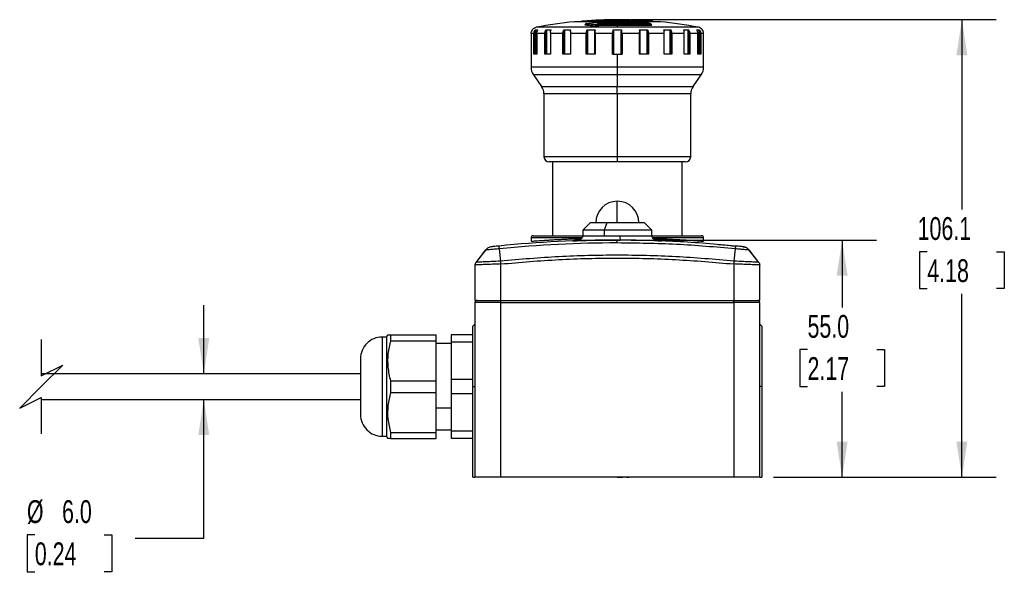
# Model space of a CAD drawing. Header units: millimetres. Extents: x 16 to 683, y 16 to 524.
# Tile 4 of 20: x 244 to 472, y 195 to 323. Entities that reach past the tile are written whole.
import ezdxf

# ---------------------------------------------------------------- set-up
doc = ezdxf.new("R2010")
doc.units = ezdxf.units.MM
doc.header["$LTSCALE"] = 2.5
doc.layers.add('DIMENSIONS', color=140, linetype='Continuous', lineweight=25)
doc.styles.add('SLDTEXTSTYLE0', font='TXT', dxfattribs={"width": 0.7})
doc.dimstyles.new('SLDDIMSTYLE0', dxfattribs={"dimtxt": 5.39502, "dimasz": 8.255, "dimexe": 0, "dimexo": 0.0625, "dimgap": 1.348755, "dimtad": 0, "dimtih": 1, "dimtoh": 1, "dimrnd": 1e-09, "dimzin": 12, "dimdsep": 46, "dimtxsty": 'SLDTEXTSTYLE0', "dimsah": 1, "dimcen": 0.09, "dimadec": 0, "dimazin": 3, "dimtfac": 1, "dimtofl": 0, "dimtmove": 0, "dimatfit": 3, "dimfxl": 0, "dimfrac": 2, "dimtolj": 1, "dimtzin": 12, "dimarcsym": 0})
doc.dimstyles.new('SLDDIMSTYLE1', dxfattribs={"dimtxt": 5.39502, "dimasz": 8.255, "dimexe": 0, "dimexo": 0.0625, "dimgap": 1.348755, "dimtad": 0, "dimtih": 1, "dimtoh": 1, "dimrnd": 1e-09, "dimzin": 4, "dimdsep": 46, "dimtxsty": 'SLDTEXTSTYLE0', "dimsah": 1, "dimcen": 0.09, "dimadec": 0, "dimazin": 1, "dimtfac": 1, "dimtofl": 0, "dimtmove": 0, "dimatfit": 3, "dimfxl": 0, "dimfrac": 2, "dimtolj": 1, "dimtzin": 12, "dimarcsym": 0})
doc.dimstyles.new('SLDDIMSTYLE2', dxfattribs={"dimtxt": 5.39502, "dimasz": 8.255, "dimexe": 0, "dimexo": 0.0625, "dimgap": 1.348755, "dimtad": 0, "dimtih": 1, "dimtoh": 1, "dimrnd": 1e-09, "dimzin": 4, "dimdsep": 46, "dimtxsty": 'SLDTEXTSTYLE0', "dimsah": 1, "dimcen": 0.09, "dimadec": 0, "dimazin": 1, "dimtfac": 1, "dimtmove": 0, "dimatfit": 0, "dimfxl": 0, "dimfrac": 2, "dimtolj": 1, "dimtzin": 12, "dimarcsym": 0})

# ---------------------------------------------------------------- blocks, each defined once
blk = doc.blocks.new('_D_5')
at = {"layer": 'DIMENSIONS'}
for p, q in [((385.82, 271.83), (442.67, 271.83)), ((434.74, 271.83), (434.74, 256.21)), ((426.72, 246.43), (424.91, 246.43)), ((424.91, 246.43), (424.91, 237.85)), ((442.75, 246.43), (444.56, 246.43)), ((444.56, 246.43), (444.56, 237.85)), ((424.91, 237.85), (426.72, 237.85)), ((444.56, 237.85), (442.75, 237.85)), ((434.74, 216.83), (434.74, 236.64)), ((418.82, 216.83), (442.67, 216.83))]:
    blk.add_line(p, q, dxfattribs=at)
for points in [[(434.74, 271.83), (433.47, 263.58), (436.01, 263.58)], [(434.74, 216.83), (436.01, 225.09), (433.47, 225.09)]]:
    blk.add_solid(points, dxfattribs=at)
at = {"layer": 'DIMENSIONS', "char_height": 5.292, "attachment_point": 1, "style": 'SLDTEXTSTYLE0'}
for s, insert in [('55.0', (426.72, 254.46)), ('2.17', (426.72, 244.67))]:
    blk.add_mtext(s, dxfattribs=dict(at, insert=insert))
blk = doc.blocks.new('_D_6')
at = {"layer": 'DIMENSIONS'}
for p, q in [((385.82, 322.96), (470.43, 322.96)), ((462.49, 322.96), (462.49, 278.91)), ((454.47, 269.13), (452.66, 269.13)), ((452.66, 269.13), (452.66, 260.56)), ((470.5, 269.13), (472.32, 269.13)), ((472.32, 269.13), (472.32, 260.56)), ((452.66, 260.56), (454.47, 260.56)), ((472.32, 260.56), (470.5, 260.56)), ((462.49, 216.83), (462.49, 259.35)), ((418.82, 216.83), (470.43, 216.83))]:
    blk.add_line(p, q, dxfattribs=at)
for points in [[(462.49, 322.96), (461.22, 314.7), (463.76, 314.7)], [(462.49, 216.83), (463.76, 225.09), (461.22, 225.09)]]:
    blk.add_solid(points, dxfattribs=at)
at = {"layer": 'DIMENSIONS', "char_height": 5.292, "attachment_point": 1, "style": 'SLDTEXTSTYLE0'}
for s, insert in [('106.1', (452.23, 277.16)), ('4.18', (454.47, 267.38))]:
    blk.add_mtext(s, dxfattribs=dict(at, insert=insert))
blk = doc.blocks.new('_D_7')
at = {"layer": 'DIMENSIONS'}
for p, q in [((286.82, 240.83), (286.82, 256.71)), ((286.82, 202.7), (286.82, 234.83)), ((247.67, 203.46), (245.86, 203.46)), ((245.86, 203.46), (245.86, 194.88)), ((263.7, 203.46), (265.51, 203.46)), ((265.51, 203.46), (265.51, 194.88)), ((270.95, 202.7), (286.82, 202.7)), ((245.86, 194.88), (247.67, 194.88)), ((265.51, 194.88), (263.7, 194.88))]:
    blk.add_line(p, q, dxfattribs=at)
for points in [[(286.82, 240.83), (288.09, 249.09), (285.55, 249.09)], [(286.82, 234.83), (285.55, 226.58), (288.09, 226.58)]]:
    blk.add_solid(points, dxfattribs=at)
at = {"layer": 'DIMENSIONS', "char_height": 5.292, "attachment_point": 1, "style": 'SLDTEXTSTYLE0'}
for s, insert in [('%%c', (245.84, 211.49)), ('6.0', (253.98, 211.49)), ('0.24', (247.67, 201.7))]:
    blk.add_mtext(s, dxfattribs=dict(at, insert=insert))

msp = doc.modelspace()

# ---------------------------------------------------------------- linework, layer by layer
for p, q in [((372.717, 322.466), (372.668, 322.463)), ((382.646, 322.463), (372.668, 322.463)), ((382.646, 322.638), (374.625, 322.638)), ((375.177, 321.721), (375.177, 321.743)), ((375.308, 321.684), (375.308, 321.728)), ((375.508, 322.025), (377.631, 321.801)), ((377.972, 321.832), (377.972, 321.831)), ((382.646, 321.978), (378.202, 321.978)), ((378.846, 322.346), (378.619, 322.223)), ((378.619, 322.223), (382.646, 322.223)), ((382.646, 322.638), (382.646, 322.957)), ((390.667, 322.638), (382.646, 322.638)), ((392.624, 322.463), (382.646, 322.463)), ((382.646, 322.223), (382.646, 321.978)), ((382.646, 322.223), (389.433, 322.223)), ((390.226, 321.978), (382.646, 321.978)), ((390.306, 322.011), (390.305, 322.011)), ((392.624, 322.463), (392.574, 322.466)), ((362.677, 319.742), (362.677, 319.722)), ((362.677, 319.742), (362.677, 314.957)), ((362.677, 319.722), (362.677, 314.957)), ((363.308, 319.722), (362.677, 319.722)), ((362.845, 320.424), (362.797, 320.325)), ((362.797, 320.325), (362.845, 320.424)), ((363.308, 314.957), (363.308, 319.722)), ((363.46, 320.325), (363.505, 320.424)), ((363.46, 314.957), (363.46, 320.325)), ((363.505, 320.424), (363.505, 314.957)), ((363.658, 320.622), (363.658, 314.957)), ((382.646, 321.196), (363.867, 321.196)), ((363.995, 319.877), (363.995, 314.957)), ((364.001, 319.722), (364.001, 314.957)), ((365.831, 319.722), (364.001, 319.722)), ((364.123, 320.424), (364.078, 320.325)), ((364.199, 320.584), (364.199, 320.622)), ((365.831, 314.957), (365.831, 319.722)), ((366, 320.325), (366.039, 320.424)), ((366, 314.957), (366, 320.325)), ((366.039, 320.424), (366.039, 314.957)), ((366.21, 320.622), (366.21, 314.957)), ((367.126, 320.005), (367.176, 320.325)), ((367.126, 320.005), (367.126, 314.957)), ((367.151, 319.722), (367.151, 314.957)), ((370.001, 319.722), (367.151, 319.722)), ((367.215, 320.424), (367.176, 320.325)), ((367.238, 320.483), (367.238, 320.622)), ((370.001, 314.957), (370.001, 319.722)), ((370.17, 320.325), (370.198, 320.424)), ((370.17, 314.957), (370.17, 320.325)), ((370.198, 320.424), (370.198, 314.957)), ((370.37, 320.622), (371.785, 320.622)), ((370.37, 320.622), (370.37, 314.957)), ((371.765, 320.124), (371.788, 320.325)), ((371.765, 320.124), (371.765, 314.957)), ((371.785, 320.301), (371.785, 320.622)), ((371.816, 320.424), (371.788, 320.325)), ((371.816, 319.722), (371.816, 314.957)), ((375.408, 319.722), (371.816, 319.722)), ((377.424, 321.461), (375.308, 321.684)), ((375.408, 314.957), (375.408, 319.722)), ((375.561, 320.325), (375.576, 320.424)), ((375.561, 314.957), (375.561, 320.325)), ((375.576, 320.424), (375.576, 314.957)), ((375.732, 320.622), (377.396, 320.622)), ((375.732, 320.622), (375.732, 314.957)), ((377.396, 314.957), (377.396, 320.622)), ((377.424, 321.506), (377.424, 321.461)), ((377.457, 320.231), (377.463, 320.325)), ((377.457, 320.231), (377.457, 314.957)), ((377.478, 320.424), (377.463, 320.325)), ((377.542, 319.722), (377.542, 314.957)), ((381.524, 319.722), (377.542, 319.722)), ((378.276, 321.536), (378.275, 321.535)), ((378.427, 321.633), (378.276, 321.536)), ((390.345, 321.682), (378.423, 321.682)), ((382.646, 321.633), (378.427, 321.633)), ((381.524, 314.957), (381.524, 319.722)), ((381.646, 320.325), (381.646, 320.424)), ((381.646, 314.957), (381.646, 320.325)), ((381.771, 320.622), (383.52, 320.622)), ((381.771, 320.622), (381.771, 320.476)), ((381.771, 320.273), (381.771, 314.957)), ((382.646, 321.633), (382.646, 321.196)), ((390.345, 321.633), (382.646, 321.633)), ((401.425, 321.196), (382.646, 321.196)), ((383.52, 320.476), (383.52, 320.622)), ((383.52, 314.957), (383.52, 320.273)), ((383.646, 320.424), (383.646, 320.325)), ((383.646, 320.325), (383.646, 314.957)), ((383.768, 319.722), (383.768, 314.957)), ((387.749, 319.722), (383.768, 319.722)), ((387.749, 314.957), (387.749, 319.722)), ((387.813, 320.424), (387.808, 320.49)), ((387.828, 320.325), (387.813, 320.424)), ((387.834, 314.957), (387.834, 320.328)), ((387.896, 320.622), (389.559, 320.622)), ((387.896, 320.622), (387.896, 314.957)), ((389.559, 314.957), (389.559, 320.622)), ((389.716, 320.424), (389.73, 320.325)), ((389.716, 314.957), (389.716, 320.424)), ((389.73, 320.325), (389.73, 314.957)), ((389.883, 319.722), (389.883, 314.957)), ((393.475, 319.722), (389.883, 319.722)), ((390.345, 321.633), (390.345, 321.682)), ((393.475, 320.424), (393.452, 320.545)), ((393.503, 320.325), (393.475, 320.424)), ((393.475, 314.957), (393.475, 319.722)), ((393.506, 320.622), (393.506, 320.287)), ((393.526, 314.957), (393.526, 320.113)), ((394.921, 314.957), (394.921, 320.622)), ((395.093, 320.424), (395.121, 320.325)), ((395.093, 314.957), (395.093, 320.424)), ((395.121, 320.325), (395.121, 314.957)), ((395.291, 319.722), (395.291, 314.957)), ((398.141, 319.722), (395.291, 319.722)), ((398.054, 320.622), (399.082, 320.622)), ((398.054, 320.622), (398.054, 320.366)), ((398.116, 320.325), (398.077, 320.424)), ((398.141, 314.957), (398.141, 319.722)), ((398.165, 314.957), (398.165, 320.004)), ((399.082, 314.957), (399.082, 320.622)), ((399.252, 320.424), (399.291, 320.325)), ((399.252, 314.957), (399.252, 320.424)), ((399.291, 320.325), (399.291, 314.957)), ((399.46, 319.722), (399.46, 314.957)), ((401.29, 319.722), (399.46, 319.722)), ((401.093, 320.622), (401.633, 320.622)), ((401.093, 320.622), (401.093, 320.582)), ((401.214, 320.325), (401.168, 320.424)), ((401.29, 314.957), (401.29, 319.722)), ((401.297, 314.957), (401.297, 319.873)), ((401.633, 314.957), (401.633, 320.622)), ((401.786, 320.424), (401.832, 320.325)), ((401.786, 314.957), (401.786, 320.424)), ((401.832, 320.325), (401.832, 314.957)), ((401.984, 319.722), (401.984, 314.957)), ((402.614, 319.722), (401.984, 319.722)), ((402.346, 320.622), (402.326, 320.622)), ((402.326, 320.622), (402.326, 320.622)), ((402.326, 320.622), (402.326, 320.622)), ((402.326, 320.622), (402.326, 320.622)), ((402.494, 320.325), (402.446, 320.424)), ((402.446, 320.424), (402.494, 320.325)), ((402.614, 314.957), (402.614, 319.724)), ((402.614, 314.957), (402.614, 319.722)), ((362.646, 314.957), (362.646, 311.903)), ((362.677, 314.957), (362.646, 314.957)), ((362.677, 314.957), (362.677, 314.957)), ((363.987, 314.957), (363.308, 314.957)), ((363.987, 314.957), (364.001, 314.957)), ((367.151, 314.957), (365.831, 314.957)), ((371.816, 314.957), (370.001, 314.957)), ((377.542, 314.957), (375.408, 314.957)), ((381.524, 314.957), (382.646, 314.957)), ((382.646, 314.957), (382.646, 311.903)), ((382.646, 314.957), (383.768, 314.957)), ((389.883, 314.957), (387.749, 314.957)), ((395.291, 314.957), (393.475, 314.957)), ((399.46, 314.957), (398.141, 314.957)), ((401.984, 314.957), (401.29, 314.957)), ((402.646, 314.957), (402.614, 314.957)), ((402.646, 311.903), (402.646, 314.957)), ((382.646, 311.903), (362.646, 311.903)), ((382.646, 311.903), (382.646, 310.182)), ((402.646, 311.903), (382.646, 311.903)), ((363.188, 310.182), (365.103, 307.448)), ((382.646, 310.182), (363.188, 310.182)), ((382.646, 310.182), (382.646, 307.448)), ((402.103, 310.182), (382.646, 310.182)), ((400.188, 307.448), (402.103, 310.182)), ((365.103, 307.448), (382.646, 307.448)), ((365.646, 305.727), (365.646, 291.157)), ((382.646, 305.727), (365.646, 305.727)), ((382.646, 305.727), (382.646, 307.448)), ((382.646, 307.448), (400.188, 307.448)), ((382.646, 305.727), (382.646, 291.157)), ((399.646, 305.727), (382.646, 305.727)), ((399.646, 291.157), (399.646, 305.727)), ((382.646, 291.157), (365.646, 291.157)), ((382.646, 289.957), (366.846, 289.957)), ((367.646, 289.957), (367.646, 272.833)), ((382.646, 291.157), (382.646, 289.957)), ((399.646, 291.157), (382.646, 291.157)), ((398.446, 289.957), (382.646, 289.957)), ((397.646, 272.833), (397.646, 289.957)), ((382.646, 275.833), (382.646, 280.833)), ((376.346, 275.833), (374.646, 274.133)), ((374.646, 274.133), (374.646, 272.833)), ((379.581, 274.133), (374.646, 274.133)), ((380.233, 275.833), (376.346, 275.833)), ((380.233, 275.833), (379.581, 274.133)), ((379.581, 274.133), (379.581, 272.833)), ((390.646, 274.133), (379.581, 274.133)), ((388.946, 275.833), (380.233, 275.833)), ((390.646, 274.133), (388.946, 275.833)), ((390.646, 272.833), (390.646, 274.133)), ((362.646, 272.333), (362.646, 271.564)), ((374.412, 272.333), (362.646, 272.333)), ((363.146, 272.833), (374.646, 272.833)), ((373.879, 271.804), (373.882, 271.795)), ((374.757, 272.833), (379.581, 272.833)), ((379.581, 272.833), (383.23, 272.833)), ((382.299, 271.847), (383.309, 271.847)), ((382.646, 271.161), (382.646, 271.833)), ((383.23, 272.833), (390.544, 272.833)), ((390.646, 272.833), (402.146, 272.833)), ((402.646, 272.333), (390.867, 272.333)), ((392.464, 271.955), (391.787, 271.976)), ((402.646, 271.564), (402.646, 272.333)), ((352.103, 269.53), (349.843, 266.643)), ((352.103, 269.53), (349.844, 266.645)), ((352.09, 269.513), (349.858, 266.664)), ((352.154, 269.519), (352.09, 269.513)), ((355.617, 266.951), (355.331, 269.789)), ((409.96, 269.789), (409.674, 266.952)), ((411.841, 270.269), (412.222, 270.188)), ((413.202, 269.513), (413.138, 269.519)), ((415.448, 266.645), (413.188, 269.531)), ((415.449, 266.643), (413.188, 269.53)), ((415.433, 266.664), (413.202, 269.513)), ((349.646, 266.047), (349.646, 257.833)), ((355.646, 257.833), (355.646, 266.287)), ((409.646, 266.288), (409.646, 257.833)), ((415.646, 257.833), (415.646, 266.047)), ((349.646, 257.833), (355.646, 257.833)), ((355.646, 257.833), (409.646, 257.833)), ((355.646, 257.333), (355.646, 257.833)), ((409.646, 257.833), (415.646, 257.833)), ((409.646, 257.333), (409.646, 257.833)), ((349.646, 257.333), (349.646, 216.833)), ((355.646, 257.333), (349.646, 257.333)), ((355.646, 216.833), (355.646, 257.333)), ((355.646, 257.333), (409.646, 257.333)), ((409.646, 257.333), (409.646, 216.833)), ((415.646, 257.333), (409.646, 257.333)), ((415.646, 216.833), (415.646, 257.333)), ((349.646, 252.333), (349.146, 251.833)), ((349.146, 237.833), (349.146, 251.833)), ((416.146, 251.833), (415.646, 252.333)), ((416.146, 251.833), (416.146, 237.833)), ((329.131, 249.333), (328.131, 249.333)), ((328.131, 249.333), (328.131, 226.333)), ((329.419, 249.833), (329.131, 249.333)), ((329.131, 249.333), (329.131, 226.333)), ((330.083, 249.833), (330.083, 248.49)), ((330.083, 249.833), (340.631, 249.833)), ((340.631, 248.49), (340.631, 249.833)), ((349.146, 249.833), (344.146, 249.833)), ((344.146, 249.833), (344.146, 248.163)), ((330.083, 248.49), (340.631, 248.49)), ((340.631, 239.175), (340.631, 248.49)), ((344.146, 247.833), (340.631, 247.833)), ((349.146, 248.163), (344.146, 248.163)), ((344.146, 248.163), (344.146, 239.503)), ((323.131, 244.333), (323.131, 231.333)), ((323.131, 240.833), (249.163, 240.833)), ((330.083, 239.175), (330.083, 236.49)), ((330.083, 239.175), (340.631, 239.175)), ((340.631, 236.49), (340.631, 239.175)), ((349.146, 239.503), (344.146, 239.503)), ((344.146, 239.503), (344.146, 236.163)), ((349.146, 216.833), (349.146, 237.833)), ((349.146, 237.833), (349.646, 237.833)), ((416.146, 237.833), (415.646, 237.833)), ((416.146, 237.833), (416.146, 216.833)), ((330.083, 236.49), (340.631, 236.49)), ((340.631, 227.175), (340.631, 236.49)), ((349.146, 236.163), (344.146, 236.163)), ((344.146, 236.163), (344.146, 227.503)), ((249.163, 234.833), (323.131, 234.833)), ((344.146, 232.833), (340.631, 232.833)), ((328.131, 226.333), (329.131, 226.333)), ((329.131, 226.333), (329.419, 225.833)), ((330.083, 227.175), (330.083, 225.833)), ((330.083, 227.175), (340.631, 227.175)), ((340.631, 227.833), (344.146, 227.833)), ((340.631, 225.833), (340.631, 227.175)), ((349.146, 227.503), (344.146, 227.503)), ((344.146, 227.503), (344.146, 225.833)), ((330.083, 225.833), (329.497, 225.833)), ((330.083, 225.833), (340.631, 225.833)), ((349.146, 225.833), (344.146, 225.833)), ((349.146, 216.833), (349.646, 216.833)), ((355.646, 216.833), (349.646, 216.833)), ((409.646, 216.833), (355.646, 216.833)), ((382.646, 216.833), (383.916, 216.833)), ((384.806, 216.833), (385.346, 216.833)), ((415.646, 216.833), (409.646, 216.833)), ((415.646, 216.833), (416.146, 216.833))]:
    msp.add_line(p, q)
at = {"flags": 128}
for points in [[(390.374, 322), (390.355, 322.005), (390.305, 322.011)], [(390.306, 322.011), (390.356, 322.005), (390.375, 322)], [(390.375, 322), (390.404, 321.988), (390.415, 321.982)], [(363.658, 320.622), (363.718, 320.622), (363.779, 320.622), (363.843, 320.622), (363.91, 320.622), (363.979, 320.622), (364.05, 320.622), (364.123, 320.622), (364.199, 320.622)], [(366.21, 320.622), (366.331, 320.622), (366.455, 320.622), (366.58, 320.622), (366.708, 320.622), (366.838, 320.622), (366.969, 320.622), (367.103, 320.622), (367.238, 320.622)], [(393.506, 320.622), (393.688, 320.622), (393.868, 320.622), (394.047, 320.622), (394.225, 320.622), (394.401, 320.622), (394.576, 320.622), (394.75, 320.622), (394.921, 320.622)], [(374.064, 271.998), (373.13, 271.968), (372.806, 271.957)], [(412.931, 269.797), (413.071, 269.664), (413.202, 269.513)]]:
    msp.add_lwpolyline(points, dxfattribs=at)
for centre, radius, start, end in [((382.646, 221.957), 101, 95.66912, 100.71553), ((374.664, 322.14), 0.5, 94.5563, 139.52715), ((382.646, 221.957), 101, 90.00002, 94.55545), ((375.605, 321.743), 0.298, 109.10114, 182.86108), ((375.478, 321.825), 0.23, 89.79644, 116.67476), ((377.729, 321.513), 0.305, 108.85744, 181.33029), ((377.968, 321.523), 0.308, 2.41833, 89.16101), ((377.967, 321.523), 0.309, 2.3666, 88.9988), ((382.646, 221.958), 101, 85.44461, 89.99999), ((390.032, 321.728), 0.316, 351.63215, 52.22687), ((390.627, 322.14), 0.5, 40.83582, 85.44853), ((382.646, 221.96), 100.997, 79.28432, 84.33003), ((362.958, 335.416), 14.794, 269.95139, 270.02664), ((401.146, 319.722), 1.5, 36.86695, 79.28455), ((365.646, 311.903), 3, 179.99971, 215.00072), ((399.646, 311.903), 3, 324.99928, 0.00029), ((362.646, 305.727), 3, 359.99978, 35.00072), ((402.646, 305.727), 3, 144.99928, 180.00022), ((366.846, 291.157), 1.2, 180.00015, 270.00011), ((398.446, 291.157), 1.2, 270.0006, 359.99985), ((382.646, 275.833), 5, 89.99998, 179.9999), ((382.646, 275.833), 5, 0.0001, 89.99985), ((382.646, -1.417), 273.25, 90, 95.75738), ((363.146, 272.333), 0.5, 89.9994, 179.99961), ((386.356, 272.623), 3.134, 176.16181, 194.62037), ((402.146, 272.333), 0.5, 0.00039, 90.0006), ((382.646, -1.418), 272.579, 90, 95.75109), ((411.627, 268.28), 2, 61.86691, 83.86689), ((350.146, 257.333), 0.5, 90.00012, 179.99967), ((415.146, 257.333), 0.5, 0.00033, 89.99903), ((328.131, 244.333), 5, 90, 180.00004), ((328.131, 231.333), 5, 179.99995, 269.99996)]:
    msp.add_arc(centre, radius, start, end)
for points, knots in [([(375.397, 322.04), (375.363, 322.024), (375.298, 321.994), (375.226, 321.916), (375.184, 321.83), (375.179, 321.771), (375.177, 321.743)], [0, 0, 0, 0, 0.2821339, 0.549095, 0.788922, 1, 1, 1, 1]), ([(375.308, 321.728), (375.276, 321.728), (375.232, 321.728), (375.189, 321.74), (375.177, 321.743)], [0, 0, 0, 0, 0.7056051, 1, 1, 1, 1]), ([(375.308, 321.684), (375.275, 321.684), (375.227, 321.685), (375.189, 321.712), (375.177, 321.721)], [0, 0, 0, 0, 0.67831164, 1, 1, 1, 1]), ([(375.308, 321.728), (375.661, 321.697), (376.368, 321.635), (377.072, 321.549), (377.424, 321.506)], [0, 0, 0, 0, 0.4996698, 1, 1, 1, 1]), ([(375.479, 322.054), (375.47, 322.053), (375.459, 322.051), (375.454, 322.032), (375.482, 322.028), (375.498, 322.026), (375.508, 322.025)], [0, 0, 0, 0, 0.2665246, 0.3706333, 0.5867891, 1, 1, 1, 1]), ([(375.479, 322.054), (375.495, 322.059), (375.535, 322.069), (375.575, 322.074), (375.598, 322.077)], [0, 0, 0, 0, 0.4228408, 1, 1, 1, 1]), ([(375.598, 322.077), (376.097, 322.131), (377.094, 322.24), (378.094, 322.325), (378.594, 322.367)], [0, 0, 0, 0, 0.5000373, 1, 1, 1, 1]), ([(377.631, 321.801), (377.644, 321.8), (377.674, 321.797), (377.722, 321.796), (377.773, 321.797), (377.825, 321.801), (377.874, 321.806), (377.915, 321.813), (377.948, 321.82), (377.965, 321.828), (377.972, 321.831)], [0, 0, 0, 0, 0.1190835, 0.2601546, 0.4130429, 0.5675732, 0.7116957, 0.8368411, 0.9348857, 1, 1, 1, 1]), ([(378.202, 321.978), (378.164, 321.954), (378.087, 321.906), (378.011, 321.856), (377.972, 321.832)], [0, 0, 0, 0, 0.4982195, 1, 1, 1, 1]), ([(378.423, 321.682), (378.42, 321.7), (378.413, 321.738), (378.386, 321.811), (378.342, 321.885), (378.276, 321.951), (378.226, 321.969), (378.202, 321.978)], [0, 0, 0, 0, 0.1437671, 0.2934467, 0.5965483, 0.8057981, 1, 1, 1, 1]), ([(379.11, 322.223), (379.091, 322.249), (379.057, 322.295), (378.99, 322.333), (378.916, 322.36), (378.826, 322.371), (378.732, 322.373), (378.647, 322.371), (378.598, 322.368), (378.573, 322.366)], [0, 0, 0, 0, 0.1626745, 0.2920176, 0.3847318, 0.5675718, 0.7486521, 0.8683185, 1, 1, 1, 1]), ([(378.846, 322.346), (378.85, 322.348), (378.857, 322.353), (378.842, 322.363), (378.823, 322.365), (378.79, 322.37), (378.748, 322.372), (378.699, 322.372), (378.647, 322.371), (378.612, 322.369), (378.594, 322.367)], [0, 0, 0, 0, 0.0368415, 0.0718098, 0.1488862, 0.2695876, 0.4270538, 0.6106601, 0.8058306, 1, 1, 1, 1]), ([(378.846, 322.346), (378.883, 322.342), (378.94, 322.336), (379.008, 322.299), (379.053, 322.264), (379.075, 322.235), (379.085, 322.223)], [0, 0, 0, 0, 0.3944446, 0.6094994, 0.8307865, 1, 1, 1, 1]), ([(389.703, 322.194), (389.686, 322.198), (389.647, 322.207), (389.582, 322.215), (389.508, 322.221), (389.458, 322.222), (389.433, 322.223)], [0, 0, 0, 0, 0.1890806, 0.4420723, 0.7261607, 1, 1, 1, 1]), ([(390.305, 322.011), (390.204, 322.042), (390.004, 322.105), (389.803, 322.165), (389.703, 322.194)], [0, 0, 0, 0, 0.5006432, 1, 1, 1, 1]), ([(390.306, 322.011), (390.318, 322.008), (390.336, 322.005), (390.324, 321.985), (390.306, 321.984), (390.285, 321.98), (390.257, 321.979), (390.237, 321.978), (390.226, 321.978)], [0, 0, 0, 0, 0.1969392, 0.285129, 0.3952474, 0.5563466, 0.7614257, 1, 1, 1, 1]), ([(390.608, 321.699), (390.605, 321.729), (390.598, 321.791), (390.549, 321.878), (390.478, 321.953), (390.415, 321.982), (390.385, 321.997)], [0, 0, 0, 0, 0.2253834, 0.4764154, 0.7416699, 1, 1, 1, 1]), ([(362.677, 319.742), (362.682, 319.841), (362.691, 320.042), (362.762, 320.23), (362.797, 320.325)], [0, 0, 0, 0, 0.49382819, 1, 1, 1, 1]), ([(362.965, 320.622), (362.965, 320.622), (362.965, 320.62), (362.96, 320.614), (362.952, 320.6), (362.936, 320.576), (362.898, 320.518), (362.868, 320.465), (362.845, 320.424)], [0, 0, 0, 0, 0.0052449, 0.0230349, 0.0971985, 0.2205802, 0.3867592, 1, 1, 1, 1]), ([(362.946, 320.622), (363.008, 320.696), (363.131, 320.841), (363.43, 321.066), (363.694, 321.145), (363.867, 321.196)], [0, 0, 0, 0, 0.2599266, 0.5163311, 1, 1, 1, 1]), ([(363.308, 319.722), (363.308, 319.724), (363.308, 319.738), (363.31, 319.755), (363.319, 319.856), (363.354, 320.048), (363.422, 320.227), (363.46, 320.325)], [0, 0, 0, 0, 0.0082317, 0.065299, 0.0830919, 0.495133, 1, 1, 1, 1]), ([(363.505, 320.424), (363.529, 320.466), (363.559, 320.52), (363.604, 320.577), (363.627, 320.601), (363.643, 320.617), (363.654, 320.621), (363.658, 320.622)], [0, 0, 0, 0, 0.5651318, 0.7320167, 0.8639986, 0.9523746, 1, 1, 1, 1]), ([(363.995, 319.877), (363.999, 319.966), (364.006, 320.12), (364.056, 320.264), (364.078, 320.325)], [0, 0, 0, 0, 0.5793932, 1, 1, 1, 1]), ([(363.995, 319.877), (363.995, 319.841), (363.996, 319.795), (364, 319.744), (364.001, 319.728), (364.001, 319.722)], [0, 0, 0, 0, 0.6964801, 0.892259, 1, 1, 1, 1]), ([(364.199, 320.622), (364.201, 320.621), (364.209, 320.618), (364.203, 320.593), (364.19, 320.558), (364.16, 320.496), (364.137, 320.45), (364.123, 320.424)], [0, 0, 0, 0, 0.037194, 0.0984698, 0.2878438, 0.5984991, 1, 1, 1, 1]), ([(365.831, 319.722), (365.832, 319.726), (365.833, 319.757), (365.848, 319.832), (365.871, 319.93), (365.92, 320.101), (365.965, 320.226), (366, 320.325)], [0, 0, 0, 0, 0.0177791, 0.1478384, 0.3668909, 0.498279, 1, 1, 1, 1]), ([(366.039, 320.424), (366.06, 320.466), (366.088, 320.522), (366.137, 320.578), (366.164, 320.602), (366.188, 320.618), (366.203, 320.621), (366.21, 320.622)], [0, 0, 0, 0, 0.5249419, 0.6881673, 0.8252114, 0.9277095, 1, 1, 1, 1]), ([(367.126, 320.005), (367.127, 319.981), (367.128, 319.915), (367.137, 319.83), (367.146, 319.763), (367.15, 319.735), (367.15, 319.726), (367.151, 319.722)], [0, 0, 0, 0, 0.2465813, 0.6999206, 0.9020947, 0.9641339, 1, 1, 1, 1]), ([(367.238, 320.622), (367.241, 320.622), (367.247, 320.622), (367.258, 320.615), (367.267, 320.591), (367.26, 320.55), (367.243, 320.491), (367.225, 320.448), (367.215, 320.424)], [0, 0, 0, 0, 0.0430386, 0.0815216, 0.1694823, 0.3654287, 0.6439051, 1, 1, 1, 1]), ([(370.001, 319.722), (370.001, 319.726), (370.004, 319.757), (370.024, 319.833), (370.049, 319.931), (370.103, 320.1), (370.14, 320.225), (370.17, 320.325)], [0, 0, 0, 0, 0.0181132, 0.1498539, 0.3720456, 0.502952, 1, 1, 1, 1]), ([(370.198, 320.424), (370.215, 320.467), (370.238, 320.523), (370.286, 320.579), (370.315, 320.603), (370.343, 320.619), (370.362, 320.621), (370.37, 320.622)], [0, 0, 0, 0, 0.4957736, 0.6549131, 0.7948427, 0.9080336, 1, 1, 1, 1]), ([(371.765, 320.124), (371.768, 320.057), (371.774, 319.942), (371.799, 319.816), (371.812, 319.752), (371.815, 319.732), (371.816, 319.725), (371.816, 319.722)], [0, 0, 0, 0, 0.4933718, 0.8481816, 0.9501602, 0.9816034, 1, 1, 1, 1]), ([(375.408, 319.722), (375.409, 319.726), (375.412, 319.758), (375.434, 319.833), (375.461, 319.93), (375.513, 320.098), (375.54, 320.225), (375.561, 320.325)], [0, 0, 0, 0, 0.0184297, 0.1521042, 0.3770498, 0.5077053, 1, 1, 1, 1]), ([(375.576, 320.424), (375.587, 320.467), (375.601, 320.523), (375.644, 320.579), (375.673, 320.603), (375.702, 320.619), (375.723, 320.621), (375.732, 320.622)], [0, 0, 0, 0, 0.4799586, 0.6344834, 0.7742655, 0.8937618, 1, 1, 1, 1]), ([(377.396, 320.622), (377.405, 320.621), (377.424, 320.62), (377.448, 320.604), (377.468, 320.579), (377.489, 320.519), (377.483, 320.465), (377.478, 320.424)], [0, 0, 0, 0, 0.112674, 0.2251115, 0.3520495, 0.4971555, 1, 1, 1, 1]), ([(378.275, 321.535), (378.258, 321.528), (378.216, 321.508), (378.134, 321.49), (378.031, 321.472), (377.909, 321.46), (377.78, 321.451), (377.652, 321.448), (377.533, 321.45), (377.458, 321.457), (377.424, 321.461)], [0, 0, 0, 0, 0.0649524, 0.1628669, 0.2879461, 0.4323717, 0.5865937, 0.7395771, 0.8808111, 1, 1, 1, 1]), ([(378.275, 321.535), (378.252, 321.532), (378.197, 321.522), (378.106, 321.516), (378.008, 321.509), (377.898, 321.505), (377.778, 321.502), (377.651, 321.501), (377.533, 321.501), (377.458, 321.504), (377.424, 321.506)], [0, 0, 0, 0, 0.082429, 0.1967976, 0.3183136, 0.4299292, 0.5848425, 0.7385381, 0.8802555, 1, 1, 1, 1]), ([(377.457, 320.231), (377.464, 320.147), (377.475, 320.001), (377.515, 319.842), (377.537, 319.757), (377.541, 319.731), (377.542, 319.722)], [0, 0, 0, 0, 0.4915922, 0.8479949, 0.949365, 1, 1, 1, 1]), ([(378.423, 321.682), (378.424, 321.674), (378.427, 321.658), (378.427, 321.641), (378.427, 321.633)], [0, 0, 0, 0, 0.4998515, 1, 1, 1, 1]), ([(381.524, 319.722), (381.524, 319.726), (381.528, 319.758), (381.551, 319.833), (381.576, 319.93), (381.622, 320.098), (381.635, 320.225), (381.646, 320.325)], [0, 0, 0, 0, 0.0186646, 0.1539141, 0.3803558, 0.5108405, 1, 1, 1, 1]), ([(381.646, 320.424), (381.649, 320.466), (381.653, 320.522), (381.687, 320.579), (381.712, 320.604), (381.741, 320.619), (381.761, 320.621), (381.771, 320.622)], [0, 0, 0, 0, 0.4810261, 0.6304226, 0.76604, 0.8859362, 1, 1, 1, 1]), ([(383.52, 320.622), (383.53, 320.621), (383.551, 320.619), (383.579, 320.604), (383.604, 320.579), (383.639, 320.522), (383.643, 320.466), (383.646, 320.424)], [0, 0, 0, 0, 0.114003, 0.2338289, 0.3693158, 0.5186941, 1, 1, 1, 1]), ([(383.768, 319.722), (383.766, 319.733), (383.761, 319.764), (383.732, 319.865), (383.677, 320.052), (383.657, 320.225), (383.646, 320.325)], [0, 0, 0, 0, 0.0512655, 0.153735, 0.5104967, 1, 1, 1, 1]), ([(387.749, 319.722), (387.75, 319.726), (387.754, 319.763), (387.785, 319.868), (387.83, 320.063), (387.829, 320.231), (387.828, 320.325)], [0, 0, 0, 0, 0.0194772, 0.1801973, 0.5386361, 1, 1, 1, 1]), ([(387.808, 320.49), (387.808, 320.509), (387.81, 320.544), (387.829, 320.588), (387.854, 320.612), (387.877, 320.621), (387.889, 320.622), (387.896, 320.622)], [0, 0, 0, 0, 0.3232693, 0.5865568, 0.7962375, 0.8957532, 1, 1, 1, 1]), ([(389.559, 320.622), (389.569, 320.621), (389.589, 320.619), (389.619, 320.603), (389.647, 320.579), (389.691, 320.523), (389.705, 320.467), (389.716, 320.424)], [0, 0, 0, 0, 0.106185, 0.2256175, 0.36524, 0.5197494, 1, 1, 1, 1]), ([(389.73, 320.325), (389.752, 320.225), (389.778, 320.098), (389.83, 319.93), (389.857, 319.839), (389.875, 319.767), (389.882, 319.736), (389.883, 319.726), (389.883, 319.722)], [0, 0, 0, 0, 0.4926011, 0.623843, 0.8482675, 0.9504056, 0.9817176, 1, 1, 1, 1]), ([(390.603, 321.695), (390.595, 321.693), (390.555, 321.685), (390.468, 321.684), (390.39, 321.683), (390.345, 321.682)], [0, 0, 0, 0, 0.0981066, 0.4724764, 1, 1, 1, 1]), ([(390.607, 321.681), (390.602, 321.672), (390.59, 321.651), (390.544, 321.647), (390.465, 321.634), (390.395, 321.633), (390.345, 321.633)], [0, 0, 0, 0, 0.1071835, 0.250314, 0.4587317, 1, 1, 1, 1]), ([(393.452, 320.545), (393.453, 320.556), (393.454, 320.577), (393.464, 320.603), (393.48, 320.617), (393.494, 320.622), (393.502, 320.622), (393.506, 320.622)], [0, 0, 0, 0, 0.3174743, 0.5719532, 0.7822844, 0.8871304, 1, 1, 1, 1]), ([(393.475, 319.722), (393.475, 319.724), (393.476, 319.737), (393.5, 319.842), (393.538, 320.042), (393.515, 320.231), (393.503, 320.325)], [0, 0, 0, 0, 0.0074721, 0.0634265, 0.5343241, 1, 1, 1, 1]), ([(394.921, 320.622), (394.93, 320.621), (394.949, 320.619), (394.976, 320.603), (395.006, 320.579), (395.054, 320.523), (395.076, 320.467), (395.093, 320.424)], [0, 0, 0, 0, 0.0918616, 0.2050298, 0.3448011, 0.5039385, 1, 1, 1, 1]), ([(395.121, 320.325), (395.151, 320.225), (395.189, 320.099), (395.242, 319.93), (395.268, 319.839), (395.284, 319.767), (395.29, 319.736), (395.29, 319.726), (395.291, 319.722)], [0, 0, 0, 0, 0.4973523, 0.6293102, 0.8507432, 0.9513591, 0.9821259, 1, 1, 1, 1]), ([(398.027, 320.586), (398.028, 320.591), (398.028, 320.601), (398.033, 320.613), (398.042, 320.621), (398.05, 320.622), (398.054, 320.622)], [0, 0, 0, 0, 0.3140405, 0.5622135, 0.7732749, 1, 1, 1, 1]), ([(398.077, 320.424), (398.063, 320.456), (398.04, 320.509), (398.031, 320.565), (398.027, 320.586)], [0, 0, 0, 0, 0.62118909, 1, 1, 1, 1]), ([(398.141, 319.722), (398.141, 319.726), (398.144, 319.759), (398.16, 319.859), (398.176, 320.059), (398.138, 320.226), (398.116, 320.325)], [0, 0, 0, 0, 0.0184304, 0.1617599, 0.5030233, 1, 1, 1, 1]), ([(399.082, 320.622), (399.088, 320.621), (399.104, 320.618), (399.127, 320.602), (399.154, 320.578), (399.203, 320.522), (399.231, 320.466), (399.252, 320.424)], [0, 0, 0, 0, 0.07223571, 0.17466103, 0.31159508, 0.47472677, 1, 1, 1, 1]), ([(399.291, 320.325), (399.327, 320.226), (399.382, 320.074), (399.429, 319.895), (399.447, 319.81), (399.453, 319.778), (399.456, 319.758), (399.458, 319.743), (399.46, 319.729), (399.46, 319.724), (399.46, 319.722)], [0, 0, 0, 0, 0.5020727, 0.7740154, 0.8842422, 0.9160079, 0.9323086, 0.9774525, 0.9915433, 1, 1, 1, 1]), ([(401.085, 320.612), (401.085, 320.615), (401.086, 320.62), (401.091, 320.622), (401.093, 320.622)], [0, 0, 0, 0, 0.559173, 1, 1, 1, 1]), ([(401.168, 320.424), (401.147, 320.465), (401.121, 320.519), (401.091, 320.582), (401.087, 320.604), (401.085, 320.612)], [0, 0, 0, 0, 0.6752754, 0.8774102, 1, 1, 1, 1]), ([(401.29, 319.722), (401.29, 319.724), (401.291, 319.739), (401.299, 319.84), (401.301, 320.045), (401.244, 320.227), (401.214, 320.325)], [0, 0, 0, 0, 0.0090046, 0.0741956, 0.4979143, 1, 1, 1, 1]), ([(401.633, 320.622), (401.637, 320.621), (401.648, 320.617), (401.665, 320.601), (401.687, 320.577), (401.733, 320.52), (401.763, 320.466), (401.786, 320.424)], [0, 0, 0, 0, 0.0476204, 0.13592452, 0.26777222, 0.43456587, 1, 1, 1, 1]), ([(401.832, 320.325), (401.869, 320.227), (401.927, 320.076), (401.965, 319.894), (401.976, 319.808), (401.98, 319.776), (401.981, 319.768), (401.981, 319.765), (401.982, 319.755), (401.983, 319.742), (401.984, 319.729), (401.984, 319.724), (401.984, 319.722)], [0, 0, 0, 0, 0.5043132, 0.7754981, 0.8897531, 0.9204, 0.9291281, 0.931839, 0.9334572, 0.9781613, 0.9919376, 1, 1, 1, 1]), ([(402.446, 320.424), (402.424, 320.464), (402.395, 320.516), (402.357, 320.574), (402.342, 320.598), (402.331, 320.613), (402.327, 320.62), (402.326, 320.622)], [0, 0, 0, 0, 0.5991671, 0.7663297, 0.8926184, 0.9699819, 1, 1, 1, 1]), ([(402.614, 319.722), (402.614, 319.724), (402.614, 319.735), (402.614, 319.837), (402.597, 320.043), (402.53, 320.227), (402.494, 320.325)], [0, 0, 0, 0, 0.0065517, 0.054179, 0.4948686, 1, 1, 1, 1]), ([(362.646, 271.564), (362.675, 271.566), (362.796, 271.576), (363.075, 271.597), (363.553, 271.633), (364.204, 271.68), (365.048, 271.739), (365.986, 271.8), (367.166, 271.874), (368.456, 271.947), (369.813, 272.017), (371.06, 272.076), (372.311, 272.129), (373.415, 272.17), (374.121, 272.193), (374.36, 272.2)], [0, 0, 0, 0, 0.0075629, 0.0310469, 0.0715461, 0.1299867, 0.1978845, 0.2881084, 0.3703491, 0.5000855, 0.61853, 0.7176936, 0.8192904, 0.9388418, 1, 1, 1, 1]), ([(372.355, 271.639), (372.736, 271.654), (373.262, 271.674), (373.785, 271.734), (373.93, 271.751)], [0, 0, 0, 0, 0.7226964, 1, 1, 1, 1]), ([(373.856, 271.991), (373.8, 272.002), (373.371, 272.089), (372.932, 272.115), (372.55, 272.137)], [0, 0, 0, 0, 0.1288188, 1, 1, 1, 1]), ([(373.304, 271.673), (373.404, 271.681), (373.663, 271.701), (373.919, 271.745), (374.075, 271.771)], [0, 0, 0, 0, 0.3866762, 1, 1, 1, 1]), ([(373.648, 271.72), (373.744, 271.722), (374.048, 271.729), (374.663, 271.746), (375.587, 271.768), (376.786, 271.794), (378.216, 271.819), (379.82, 271.838), (381.201, 271.848), (382.039, 271.847), (382.299, 271.847)], [0, 0, 0, 0, 0.03330637, 0.10510592, 0.21352659, 0.35376049, 0.52106029, 0.7092753, 0.91004673, 1, 1, 1, 1]), ([(374.646, 272.833), (374.618, 272.72), (374.56, 272.49), (374.364, 272.181), (374.097, 271.919), (373.872, 271.814), (373.76, 271.762)], [0, 0, 0, 0, 0.2379365, 0.4893573, 0.7463775, 1, 1, 1, 1]), ([(410.057, 270.454), (405.497, 270.856), (396.377, 271.66), (387.223, 271.775), (382.646, 271.833)], [0, 0, 0, 0, 0.5, 1, 1, 1, 1]), ([(391.952, 271.674), (391.802, 271.694), (391.491, 271.736), (391.082, 271.999), (390.771, 272.375), (390.687, 272.683), (390.646, 272.833)], [0, 0, 0, 0, 0.2391957, 0.4959679, 0.7548731, 1, 1, 1, 1]), ([(390.955, 272.199), (391.302, 272.188), (392.238, 272.158), (393.616, 272.103), (395.215, 272.031), (396.645, 271.958), (397.931, 271.885), (398.911, 271.825), (399.729, 271.773), (400.455, 271.724), (401.305, 271.664), (402.018, 271.613), (402.525, 271.574), (402.646, 271.564)], [0, 0, 0, 0, 0.0887736, 0.2401105, 0.3532764, 0.4988452, 0.6070497, 0.683307, 0.7503578, 0.8169787, 0.8697385, 0.9688871, 1, 1, 1, 1]), ([(391.834, 272.047), (391.756, 272.04), (391.542, 272.021), (391.33, 271.983), (391.196, 271.958)], [0, 0, 0, 0, 0.3660294, 1, 1, 1, 1]), ([(391.647, 271.724), (391.698, 271.717), (392.125, 271.66), (392.556, 271.649), (392.936, 271.639)], [0, 0, 0, 0, 0.1186849, 1, 1, 1, 1]), ([(353.493, 270.273), (353.364, 270.252), (353.104, 270.21), (352.74, 270.046), (352.409, 269.819), (352.236, 269.618), (352.151, 269.519)], [0, 0, 0, 0, 0.2464496, 0.4984403, 0.7512619, 1, 1, 1, 1]), ([(355.331, 269.789), (354.918, 269.755), (354.159, 269.693), (353.164, 269.609), (352.519, 269.551), (352.219, 269.525), (352.155, 269.519), (352.154, 269.519)], [0, 0, 0, 0, 0.38987681, 0.716859, 0.93933356, 0.99901029, 1, 1, 1, 1]), ([(355.234, 270.454), (355.01, 270.432), (354.593, 270.389), (354.102, 270.338), (353.779, 270.304), (353.613, 270.286), (353.521, 270.276), (353.485, 270.272), (353.485, 270.272)], [0, 0, 0, 0, 0.3846826, 0.7147663, 0.8421782, 0.9384664, 0.9994463, 1, 1, 1, 1]), ([(355.331, 269.789), (355.32, 269.883), (355.3, 270.047), (355.269, 270.254), (355.255, 270.383), (355.239, 270.44), (355.234, 270.454)], [0, 0, 0, 0, 0.4220149, 0.7376834, 0.9330697, 1, 1, 1, 1]), ([(409.96, 269.789), (405.416, 270.189), (396.329, 270.989), (387.207, 271.104), (382.646, 271.161)], [0, 0, 0, 0, 0.5000003, 1, 1, 1, 1]), ([(406.031, 270.83), (406.164, 270.819), (406.676, 270.775), (407.752, 270.678), (408.938, 270.567), (409.746, 270.484), (409.989, 270.46)], [0, 0, 0, 0, 0.1006059, 0.3874172, 0.8153134, 1, 1, 1, 1]), ([(410.057, 270.454), (410.051, 270.432), (410.031, 270.356), (410.005, 270.133), (409.979, 269.933), (409.96, 269.789)], [0, 0, 0, 0, 0.1022709, 0.3505156, 1, 1, 1, 1]), ([(413.138, 269.519), (413.137, 269.519), (413.072, 269.525), (412.773, 269.551), (412.127, 269.609), (411.132, 269.693), (410.372, 269.755), (409.96, 269.789)], [0, 0, 0, 0, 0.0010367, 0.0609179, 0.2830577, 0.6109692, 1, 1, 1, 1]), ([(411.841, 270.269), (411.829, 270.27), (411.782, 270.275), (411.604, 270.294), (411.245, 270.332), (410.698, 270.389), (410.281, 270.432), (410.057, 270.454)], [0, 0, 0, 0, 0.0194785, 0.0793998, 0.2988665, 0.6232476, 1, 1, 1, 1]), ([(413.141, 269.519), (413.021, 269.666), (412.838, 269.891), (412.499, 270.09), (412.309, 270.158), (412.214, 270.192)], [0, 0, 0, 0, 0.4833573, 0.7392155, 1, 1, 1, 1]), ([(355.617, 266.951), (354.882, 266.914), (353.525, 266.845), (351.751, 266.766), (350.568, 266.693), (350.005, 266.67), (349.858, 266.664)], [0, 0, 0, 0, 0.3831681, 0.7069359, 0.9236975, 1, 1, 1, 1]), ([(409.674, 266.952), (405.178, 267.34), (396.186, 268.115), (382.646, 268.406), (369.106, 268.115), (360.114, 267.339), (355.617, 266.951)], [0, 0, 0, 0, 0.2500002, 0.5000003, 0.7500002, 1, 1, 1, 1]), ([(355.646, 266.287), (355.642, 266.362), (355.636, 266.493), (355.63, 266.632), (355.624, 266.778), (355.62, 266.868), (355.617, 266.951)], [0, 0, 0, 0, 0.3413082, 0.5912584, 0.6254058, 1, 1, 1, 1]), ([(355.646, 266.287), (360.137, 266.675), (369.12, 267.451), (382.646, 267.743), (396.171, 267.451), (405.154, 266.676), (409.646, 266.288)], [0, 0, 0, 0, 0.2499997, 0.4999995, 0.7499996, 1, 1, 1, 1]), ([(409.674, 266.952), (409.671, 266.866), (409.665, 266.719), (409.655, 266.498), (409.649, 266.362), (409.646, 266.288)], [0, 0, 0, 0, 0.3861975, 0.6653502, 1, 1, 1, 1]), ([(415.433, 266.664), (415.286, 266.67), (414.723, 266.696), (413.538, 266.766), (411.764, 266.844), (410.408, 266.914), (409.674, 266.952)], [0, 0, 0, 0, 0.0765913, 0.2934214, 0.6176536, 1, 1, 1, 1]), ([(349.858, 266.664), (349.787, 266.551), (349.668, 266.36), (349.652, 266.138), (349.646, 266.047)], [0, 0, 0, 0, 0.5934651, 1, 1, 1, 1]), ([(355.646, 266.287), (355.428, 266.279), (354.636, 266.25), (353.495, 266.199), (352.152, 266.149), (351.074, 266.107), (350.216, 266.065), (349.775, 266.051), (349.646, 266.047)], [0, 0, 0, 0, 0.1086285, 0.3960338, 0.570921, 0.7798464, 0.9352235, 1, 1, 1, 1]), ([(415.646, 266.047), (415.629, 266.048), (415.562, 266.053), (415.409, 266.054), (415.119, 266.067), (414.6, 266.089), (413.806, 266.124), (412.879, 266.158), (412.01, 266.191), (411.212, 266.225), (410.447, 266.257), (409.901, 266.278), (409.646, 266.288)], [0, 0, 0, 0, 0.0086397, 0.0334065, 0.0762647, 0.1538374, 0.2929115, 0.4731408, 0.6174503, 0.7270506, 0.8722166, 1, 1, 1, 1]), ([(415.433, 266.664), (415.494, 266.57), (415.617, 266.382), (415.636, 266.159), (415.646, 266.047)], [0, 0, 0, 0, 0.5000013, 1, 1, 1, 1]), ([(329.497, 249.833), (329.495, 249.833), (329.293, 249.833), (329.69, 249.833), (330.083, 249.833)], [0, 0, 0, 0, 0.01168654, 1, 1, 1, 1]), ([(330.083, 248.49), (329.852, 247.49), (329.384, 245.47), (329.395, 242.843), (329.69, 240.742), (329.952, 239.699), (330.083, 239.175)], [0, 0, 0, 0, 0.3258471, 0.6580956, 0.828204, 1, 1, 1, 1]), ([(330.083, 236.49), (329.853, 235.49), (329.389, 233.471), (329.373, 230.293), (329.844, 228.224), (330.083, 227.175)], [0, 0, 0, 0, 0.3259504, 0.6583047, 1, 1, 1, 1])]:
    msp.add_open_spline(points, degree=3, knots=knots)
at = {"layer": 'DIMENSIONS', "color": 140}
for p, q in [((249.163, 248.77), (249.163, 240.333)), ((249.163, 240.333), (254.163, 242.833)), ((254.163, 242.833), (249.163, 237.833)), ((249.163, 237.833), (244.163, 232.833)), ((244.163, 232.833), (249.163, 235.333)), ((249.163, 235.333), (249.163, 226.895))]:
    msp.add_line(p, q, dxfattribs=at)

# ---------------------------------------------------------------- dimensions: what is measured, and where the dimension line sits
at = {"layer": 'DIMENSIONS'}
for base, p1, p2, dimstyle, picture, middle in [((462.489, 216.833), (382.646, 322.957), (415.646, 216.833), 'SLDDIMSTYLE0', '_D_6', (462.489, 269.13)), ((434.737, 271.833), (415.646, 216.833), (382.646, 271.833), 'SLDDIMSTYLE1', '_D_5', (434.737, 246.426))]:
    dim = msp.add_linear_dim(base=base, p1=p1, p2=p2, angle=90, dimstyle=dimstyle, dxfattribs=at)
    dim.commit()
    dim.dimension.update_dxf_attribs({"geometry": picture, "text_midpoint": middle, "dimtype": 160})
dim = msp.add_linear_dim(base=(286.822, 234.833), p1=(325.131, 240.833), p2=(325.131, 234.833), angle=90, text='%%c<>', dimstyle='SLDDIMSTYLE2', dxfattribs=at)
dim.commit()
dim.dimension.update_dxf_attribs({"geometry": '_D_7', "text_midpoint": (286.822, 202.697), "dimtype": 160})

doc.saveas('drawing.dxf')
